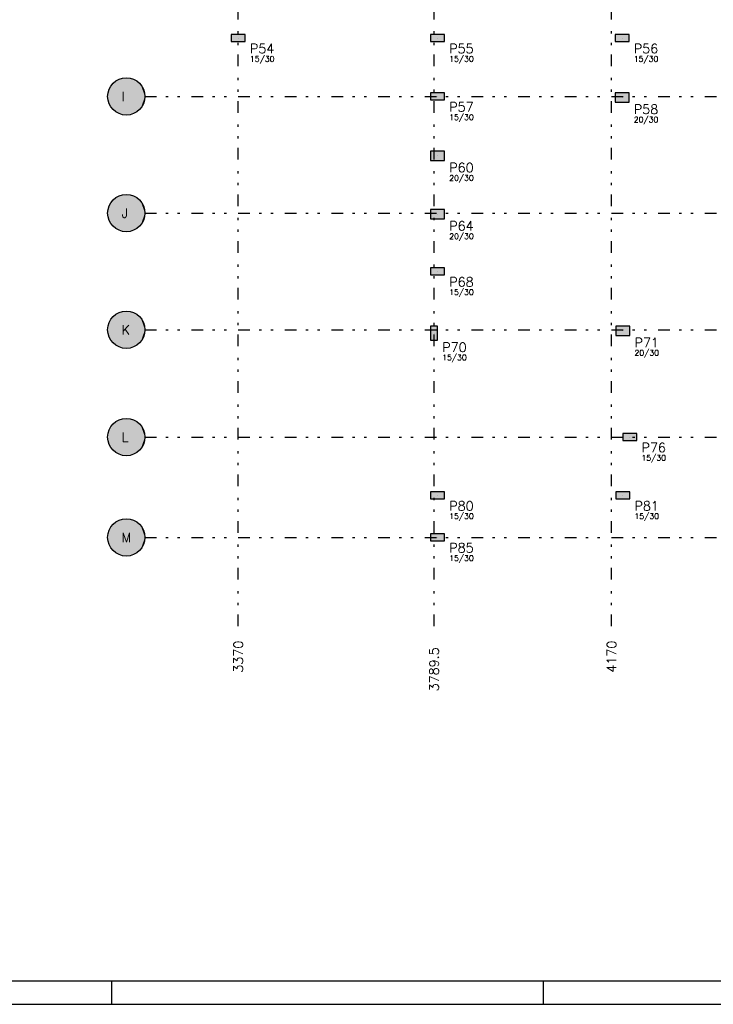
# Model space of a CAD drawing. Extents: x 0 to 119, y 0 to 84.
# Tile 4 of 8: x 59 to 89, y 0 to 42. Entities that reach past the tile are written whole.
import ezdxf

# ---------------------------------------------------------------- set-up
doc = ezdxf.new("R2010")
doc.units = 0
doc.header["$MEASUREMENT"] = 0
doc.linetypes.add('ESTILO_TQS_0004', pattern=[2, 0.5, -0.4, 0.1, -0.4, 0.1, -0.5])
for name, color, linetype in [('1', 1, 'CONTINUOUS'), ('2', 2, 'CONTINUOUS'), ('3', 3, 'CONTINUOUS'), ('6', 6, 'CONTINUOUS'), ('8', 8, 'CONTINUOUS'), ('9', 9, 'CONTINUOUS')]:
    doc.layers.add(name, color=color, linetype=linetype)
doc.styles.get("Standard").update_dxf_attribs({"font": 'ROMANS.SHX'})

msp = doc.modelspace()

# ---------------------------------------------------------------- linework, layer by layer
at = {"layer": '2', "linetype": 'Continuous'}
for centre in [(64.01846, 38.9141), (64.01846, 33.9141), (64.01846, 28.9141), (64.01846, 24.3141), (64.01846, 20.0141)]:
    msp.add_circle(centre, 0.8, dxfattribs=at)
at = {"layer": '6', "linetype": 'Continuous'}
for points in [[(69.11846, 41.2641), (69.11846, 41.5641), (68.51846, 41.5641), (68.51846, 41.2641), (69.11846, 41.2641)], [(77.65846, 41.2641), (77.65846, 41.5641), (77.05846, 41.5641), (77.05846, 41.2641), (77.65846, 41.2641)], [(85.56846, 41.2641), (85.56846, 41.5641), (84.96846, 41.5641), (84.96846, 41.2641), (85.56846, 41.2641)], [(77.65846, 38.7641), (77.65846, 39.0641), (77.05846, 39.0641), (77.05846, 38.7641), (77.65846, 38.7641)], [(85.56846, 38.6641), (85.56846, 39.0641), (84.96846, 39.0641), (84.96846, 38.6641), (85.56846, 38.6641)], [(77.65846, 36.1641), (77.65846, 36.5641), (77.05846, 36.5641), (77.05846, 36.1641), (77.65846, 36.1641)], [(77.65846, 33.6641), (77.65846, 34.0641), (77.05846, 34.0641), (77.05846, 33.6641), (77.65846, 33.6641)], [(77.65846, 31.2641), (77.65846, 31.5641), (77.05846, 31.5641), (77.05846, 31.2641), (77.65846, 31.2641)], [(77.05846, 28.4641), (77.35846, 28.4641), (77.35846, 29.0641), (77.05846, 29.0641), (77.05846, 28.4641)], [(84.99846, 29.0641), (84.99846, 28.6641), (85.59846, 28.6641), (85.59846, 29.0641), (84.99846, 29.0641)], [(85.29846, 24.4641), (85.29846, 24.1641), (85.89846, 24.1641), (85.89846, 24.4641), (85.29846, 24.4641)], [(77.05846, 21.9641), (77.05846, 21.6641), (77.65846, 21.6641), (77.65846, 21.9641), (77.05846, 21.9641)], [(84.99846, 21.9641), (84.99846, 21.6641), (85.59846, 21.6641), (85.59846, 21.9641), (84.99846, 21.9641)], [(77.05846, 20.1641), (77.05846, 19.8641), (77.65846, 19.8641), (77.65846, 20.1641), (77.05846, 20.1641)]]:
    msp.add_lwpolyline(points, dxfattribs=at)
at = {"layer": '8', "linetype": 'ESTILO_TQS_0004'}
for p, q in [((68.81846, 16.2141), (68.81846, 78.9141)), ((77.20846, 16.2141), (77.20846, 78.9141)), ((84.81846, 16.2141), (84.81846, 78.9141)), ((64.81846, 38.9141), (113.95846, 38.9141)), ((64.81846, 33.9141), (113.95846, 33.9141)), ((64.81846, 28.9141), (113.95846, 28.9141)), ((64.81846, 24.3141), (113.95846, 24.3141)), ((64.81846, 20.0141), (113.95846, 20.0141))]:
    msp.add_line(p, q, dxfattribs=at)
at = {"layer": '8', "linetype": 'Continuous'}
for p, q in [((68.81846, 41.4141), (68.81846, 41.4141)), ((77.35846, 41.4141), (77.35846, 41.4141)), ((85.26846, 41.4141), (85.26846, 41.4141)), ((77.35846, 38.9141), (77.35846, 38.9141)), ((85.26846, 38.8641), (85.26846, 38.8641)), ((77.35846, 36.3641), (77.35846, 36.3641)), ((77.35846, 33.8641), (77.35846, 33.8641)), ((77.35846, 31.4141), (77.35846, 31.4141)), ((77.20846, 28.7641), (77.20846, 28.7641)), ((85.29846, 28.8641), (85.29846, 28.8641)), ((85.59846, 24.3141), (85.59846, 24.3141)), ((77.35846, 21.8141), (77.35846, 21.8141)), ((85.29846, 21.8141), (85.29846, 21.8141)), ((77.35846, 20.0141), (77.35846, 20.0141)), ((2.5, 1), (117.900002, 1)), ((63.400002, 0), (63.400002, 1)), ((81.900002, 0), (81.900002, 1)), ((0, 0), (118.900002, 0))]:
    msp.add_line(p, q, dxfattribs=at)
at = {"layer": '9', "linetype": 'Continuous'}
for points in [[(69.11846, 41.2641), (69.11846, 41.5641), (68.51846, 41.5641)], [(69.11846, 41.2641), (68.51846, 41.5641), (68.51846, 41.2641)], [(77.65846, 41.2641), (77.65846, 41.5641), (77.05846, 41.5641)], [(77.65846, 41.2641), (77.05846, 41.5641), (77.05846, 41.2641)], [(85.56846, 41.2641), (85.56846, 41.5641), (84.96846, 41.5641)], [(85.56846, 41.2641), (84.96846, 41.5641), (84.96846, 41.2641)], [(69.11846, 41.2641), (68.51846, 41.2641), (69.11846, 41.2641)], [(77.65846, 41.2641), (77.05846, 41.2641), (77.65846, 41.2641)], [(85.56846, 41.2641), (84.96846, 41.2641), (85.56846, 41.2641)], [(64.81846, 38.9141), (63.855695, 39.697367), (63.750556, 39.667909)], [(64.81846, 38.9141), (63.963866, 39.712235), (63.855695, 39.697367)], [(64.81846, 38.9141), (64.073054, 39.712235), (63.963866, 39.712235)], [(64.81846, 38.9141), (64.181225, 39.697367), (64.073054, 39.712235)], [(64.81846, 38.9141), (64.286364, 39.667909), (64.181225, 39.697367)], [(64.81846, 38.9141), (63.334924, 39.329767), (63.284691, 39.232821)], [(64.81846, 38.9141), (63.397891, 39.41897), (63.334924, 39.329767)], [(64.81846, 38.9141), (63.472417, 39.498769), (63.397891, 39.41897)], [(64.81846, 38.9141), (63.557116, 39.567676), (63.472417, 39.498769)], [(64.81846, 38.9141), (63.650408, 39.624408), (63.557116, 39.567676)], [(64.81846, 38.9141), (63.750556, 39.667909), (63.650408, 39.624408)], [(64.81846, 38.9141), (64.386512, 39.624408), (64.286364, 39.667909)], [(64.81846, 38.9141), (64.479804, 39.567676), (64.386512, 39.624408)], [(64.81846, 38.9141), (64.564503, 39.498769), (64.479804, 39.567676)], [(64.81846, 38.9141), (64.639029, 39.41897), (64.564503, 39.498769)], [(64.81846, 38.9141), (64.701996, 39.329767), (64.639029, 39.41897)], [(64.81846, 38.9141), (64.752229, 39.232821), (64.701996, 39.329767)], [(64.81846, 38.9141), (63.225911, 39.023033), (63.21846, 38.9141)], [(64.81846, 38.9141), (63.21846, 38.9141), (63.225911, 38.805167)], [(64.81846, 38.9141), (63.248126, 39.129937), (63.225911, 39.023033)], [(64.81846, 38.9141), (63.225911, 38.805167), (63.248126, 38.698263)], [(64.81846, 38.9141), (63.284691, 39.232821), (63.248126, 39.129937)], [(64.81846, 38.9141), (63.248126, 38.698263), (63.284691, 38.595379)], [(64.81846, 38.9141), (63.284691, 38.595379), (63.334924, 38.498433)], [(64.81846, 38.9141), (63.334924, 38.498433), (63.397891, 38.40923)], [(64.81846, 38.9141), (63.397891, 38.40923), (63.472417, 38.329431)], [(64.81846, 38.9141), (63.472417, 38.329431), (63.557116, 38.260524)], [(64.81846, 38.9141), (63.557116, 38.260524), (63.650408, 38.203792)], [(64.81846, 38.9141), (63.650408, 38.203792), (63.750556, 38.160291)], [(64.81846, 38.9141), (63.750556, 38.160291), (63.855695, 38.130833)], [(64.81846, 38.9141), (63.855695, 38.130833), (63.963866, 38.115965)], [(64.81846, 38.9141), (63.963866, 38.115965), (64.073054, 38.115965)], [(64.81846, 38.9141), (64.073054, 38.115965), (64.181225, 38.130833)], [(64.81846, 38.9141), (64.181225, 38.130833), (64.286364, 38.160291)], [(64.81846, 38.9141), (64.286364, 38.160291), (64.386512, 38.203792)], [(64.81846, 38.9141), (64.386512, 38.203792), (64.479804, 38.260524)], [(64.81846, 38.9141), (64.479804, 38.260524), (64.564503, 38.329431)], [(64.81846, 38.9141), (64.564503, 38.329431), (64.639029, 38.40923)], [(64.81846, 38.9141), (64.639029, 38.40923), (64.701996, 38.498433)], [(64.81846, 38.9141), (64.701996, 38.498433), (64.752229, 38.595379)], [(64.81846, 38.9141), (64.788794, 39.129937), (64.752229, 39.232821)], [(64.81846, 38.9141), (64.752229, 38.595379), (64.788794, 38.698263)], [(64.81846, 38.9141), (64.811009, 39.023033), (64.788794, 39.129937)], [(64.81846, 38.9141), (64.788794, 38.698263), (64.811009, 38.805167)], [(64.81846, 38.9141), (64.811009, 38.805167), (64.81846, 38.9141)], [(77.65846, 38.7641), (77.65846, 39.0641), (77.05846, 39.0641)], [(77.65846, 38.7641), (77.05846, 39.0641), (77.05846, 38.7641)], [(85.56846, 38.6641), (85.56846, 39.0641), (84.96846, 39.0641)], [(85.56846, 38.6641), (84.96846, 39.0641), (84.96846, 38.6641)], [(77.65846, 38.7641), (77.05846, 38.7641), (77.65846, 38.7641)], [(85.56846, 38.6641), (84.96846, 38.6641), (85.56846, 38.6641)], [(77.65846, 36.1641), (77.65846, 36.5641), (77.05846, 36.5641)], [(77.65846, 36.1641), (77.05846, 36.5641), (77.05846, 36.1641)], [(77.65846, 36.1641), (77.05846, 36.1641), (77.65846, 36.1641)], [(64.81846, 33.9141), (63.650408, 34.624408), (63.557116, 34.567676)], [(64.81846, 33.9141), (63.750556, 34.667909), (63.650408, 34.624408)], [(64.81846, 33.9141), (63.855695, 34.697367), (63.750556, 34.667909)], [(64.81846, 33.9141), (63.963866, 34.712235), (63.855695, 34.697367)], [(64.81846, 33.9141), (64.073054, 34.712235), (63.963866, 34.712235)], [(64.81846, 33.9141), (64.181225, 34.697367), (64.073054, 34.712235)], [(64.81846, 33.9141), (64.286364, 34.667909), (64.181225, 34.697367)], [(64.81846, 33.9141), (64.386512, 34.624408), (64.286364, 34.667909)], [(64.81846, 33.9141), (64.479804, 34.567676), (64.386512, 34.624408)], [(64.81846, 33.9141), (63.284691, 34.232821), (63.248126, 34.129937)], [(64.81846, 33.9141), (63.334924, 34.329767), (63.284691, 34.232821)], [(64.81846, 33.9141), (63.397891, 34.41897), (63.334924, 34.329767)], [(64.81846, 33.9141), (63.472417, 34.498769), (63.397891, 34.41897)], [(64.81846, 33.9141), (63.557116, 34.567676), (63.472417, 34.498769)], [(64.81846, 33.9141), (64.564503, 34.498769), (64.479804, 34.567676)], [(64.81846, 33.9141), (64.639029, 34.41897), (64.564503, 34.498769)], [(64.81846, 33.9141), (64.701996, 34.329767), (64.639029, 34.41897)], [(64.81846, 33.9141), (64.752229, 34.232821), (64.701996, 34.329767)], [(64.81846, 33.9141), (64.788794, 34.129937), (64.752229, 34.232821)], [(64.81846, 33.9141), (63.225911, 34.023033), (63.21846, 33.9141)], [(64.81846, 33.9141), (63.21846, 33.9141), (63.225911, 33.805167)], [(64.81846, 33.9141), (63.248126, 34.129937), (63.225911, 34.023033)], [(64.81846, 33.9141), (63.225911, 33.805167), (63.248126, 33.698263)], [(64.81846, 33.9141), (63.248126, 33.698263), (63.284691, 33.595379)], [(64.81846, 33.9141), (63.284691, 33.595379), (63.334924, 33.498433)], [(64.81846, 33.9141), (63.334924, 33.498433), (63.397891, 33.40923)], [(64.81846, 33.9141), (63.397891, 33.40923), (63.472417, 33.329431)], [(64.81846, 33.9141), (63.472417, 33.329431), (63.557116, 33.260524)], [(64.81846, 33.9141), (63.557116, 33.260524), (63.650408, 33.203792)], [(64.81846, 33.9141), (63.650408, 33.203792), (63.750556, 33.160291)], [(64.81846, 33.9141), (63.750556, 33.160291), (63.855695, 33.130833)], [(64.81846, 33.9141), (63.855695, 33.130833), (63.963866, 33.115965)], [(64.81846, 33.9141), (63.963866, 33.115965), (64.073054, 33.115965)], [(64.81846, 33.9141), (64.073054, 33.115965), (64.181225, 33.130833)], [(64.81846, 33.9141), (64.181225, 33.130833), (64.286364, 33.160291)], [(64.81846, 33.9141), (64.286364, 33.160291), (64.386512, 33.203792)], [(64.81846, 33.9141), (64.386512, 33.203792), (64.479804, 33.260524)], [(64.81846, 33.9141), (64.479804, 33.260524), (64.564503, 33.329431)], [(64.81846, 33.9141), (64.564503, 33.329431), (64.639029, 33.40923)], [(64.81846, 33.9141), (64.639029, 33.40923), (64.701996, 33.498433)], [(64.81846, 33.9141), (64.701996, 33.498433), (64.752229, 33.595379)], [(64.81846, 33.9141), (64.752229, 33.595379), (64.788794, 33.698263)], [(64.81846, 33.9141), (64.811009, 34.023033), (64.788794, 34.129937)], [(64.81846, 33.9141), (64.788794, 33.698263), (64.811009, 33.805167)], [(64.81846, 33.9141), (64.811009, 33.805167), (64.81846, 33.9141)], [(77.65846, 33.6641), (77.65846, 34.0641), (77.05846, 34.0641)], [(77.65846, 33.6641), (77.05846, 34.0641), (77.05846, 33.6641)], [(77.65846, 33.6641), (77.05846, 33.6641), (77.65846, 33.6641)], [(77.65846, 31.2641), (77.65846, 31.5641), (77.05846, 31.5641)], [(77.65846, 31.2641), (77.05846, 31.5641), (77.05846, 31.2641)], [(77.65846, 31.2641), (77.05846, 31.2641), (77.65846, 31.2641)], [(64.81846, 28.9141), (63.557116, 29.567676), (63.472417, 29.498769)], [(64.81846, 28.9141), (63.650408, 29.624408), (63.557116, 29.567676)], [(64.81846, 28.9141), (63.750556, 29.667909), (63.650408, 29.624408)], [(64.81846, 28.9141), (63.855695, 29.697367), (63.750556, 29.667909)], [(64.81846, 28.9141), (63.963866, 29.712235), (63.855695, 29.697367)], [(64.81846, 28.9141), (64.073054, 29.712235), (63.963866, 29.712235)], [(64.81846, 28.9141), (64.181225, 29.697367), (64.073054, 29.712235)], [(64.81846, 28.9141), (64.286364, 29.667909), (64.181225, 29.697367)], [(64.81846, 28.9141), (64.386512, 29.624408), (64.286364, 29.667909)], [(64.81846, 28.9141), (64.479804, 29.567676), (64.386512, 29.624408)], [(64.81846, 28.9141), (64.564503, 29.498769), (64.479804, 29.567676)], [(64.81846, 28.9141), (63.248126, 29.129937), (63.225911, 29.023033)], [(64.81846, 28.9141), (63.284691, 29.232821), (63.248126, 29.129937)], [(64.81846, 28.9141), (63.334924, 29.329767), (63.284691, 29.232821)], [(64.81846, 28.9141), (63.397891, 29.41897), (63.334924, 29.329767)], [(64.81846, 28.9141), (63.472417, 29.498769), (63.397891, 29.41897)], [(64.81846, 28.9141), (64.639029, 29.41897), (64.564503, 29.498769)], [(64.81846, 28.9141), (64.701996, 29.329767), (64.639029, 29.41897)], [(64.81846, 28.9141), (64.752229, 29.232821), (64.701996, 29.329767)], [(64.81846, 28.9141), (64.788794, 29.129937), (64.752229, 29.232821)], [(64.81846, 28.9141), (64.811009, 29.023033), (64.788794, 29.129937)], [(64.81846, 28.9141), (63.225911, 29.023033), (63.21846, 28.9141)], [(64.81846, 28.9141), (63.21846, 28.9141), (63.225911, 28.805167)], [(64.81846, 28.9141), (63.225911, 28.805167), (63.248126, 28.698263)], [(64.81846, 28.9141), (63.248126, 28.698263), (63.284691, 28.595379)], [(64.81846, 28.9141), (63.284691, 28.595379), (63.334924, 28.498433)], [(64.81846, 28.9141), (63.334924, 28.498433), (63.397891, 28.40923)], [(64.81846, 28.9141), (63.397891, 28.40923), (63.472417, 28.329431)], [(64.81846, 28.9141), (63.472417, 28.329431), (63.557116, 28.260524)], [(64.81846, 28.9141), (63.557116, 28.260524), (63.650408, 28.203792)], [(64.81846, 28.9141), (63.650408, 28.203792), (63.750556, 28.160291)], [(64.81846, 28.9141), (63.750556, 28.160291), (63.855695, 28.130833)], [(64.81846, 28.9141), (63.855695, 28.130833), (63.963866, 28.115965)], [(64.81846, 28.9141), (63.963866, 28.115965), (64.073054, 28.115965)], [(64.81846, 28.9141), (64.073054, 28.115965), (64.181225, 28.130833)], [(64.81846, 28.9141), (64.181225, 28.130833), (64.286364, 28.160291)], [(64.81846, 28.9141), (64.286364, 28.160291), (64.386512, 28.203792)], [(64.81846, 28.9141), (64.386512, 28.203792), (64.479804, 28.260524)], [(64.81846, 28.9141), (64.479804, 28.260524), (64.564503, 28.329431)], [(64.81846, 28.9141), (64.564503, 28.329431), (64.639029, 28.40923)], [(64.81846, 28.9141), (64.639029, 28.40923), (64.701996, 28.498433)], [(64.81846, 28.9141), (64.701996, 28.498433), (64.752229, 28.595379)], [(64.81846, 28.9141), (64.752229, 28.595379), (64.788794, 28.698263)], [(64.81846, 28.9141), (64.788794, 28.698263), (64.811009, 28.805167)], [(64.81846, 28.9141), (64.811009, 28.805167), (64.81846, 28.9141)], [(77.05846, 28.4641), (77.35846, 28.4641), (77.35846, 29.0641)], [(77.05846, 28.4641), (77.35846, 29.0641), (77.05846, 29.0641)], [(77.05846, 28.4641), (77.05846, 29.0641), (77.05846, 28.4641)], [(84.99846, 29.0641), (84.99846, 28.6641), (85.59846, 28.6641)], [(84.99846, 29.0641), (85.59846, 28.6641), (85.59846, 29.0641)], [(84.99846, 29.0641), (85.59846, 29.0641), (84.99846, 29.0641)], [(64.81846, 24.3141), (63.557116, 24.967676), (63.472417, 24.898769)], [(64.81846, 24.3141), (63.650408, 25.024408), (63.557116, 24.967676)], [(64.81846, 24.3141), (63.750556, 25.067909), (63.650408, 25.024408)], [(64.81846, 24.3141), (63.855695, 25.097367), (63.750556, 25.067909)], [(64.81846, 24.3141), (63.963866, 25.112235), (63.855695, 25.097367)], [(64.81846, 24.3141), (64.073054, 25.112235), (63.963866, 25.112235)], [(64.81846, 24.3141), (64.181225, 25.097367), (64.073054, 25.112235)], [(64.81846, 24.3141), (64.286364, 25.067909), (64.181225, 25.097367)], [(64.81846, 24.3141), (64.386512, 25.024408), (64.286364, 25.067909)], [(64.81846, 24.3141), (64.479804, 24.967676), (64.386512, 25.024408)], [(64.81846, 24.3141), (64.564503, 24.898769), (64.479804, 24.967676)], [(64.81846, 24.3141), (63.248126, 24.529937), (63.225911, 24.423033)], [(64.81846, 24.3141), (63.284691, 24.632821), (63.248126, 24.529937)], [(64.81846, 24.3141), (63.334924, 24.729767), (63.284691, 24.632821)], [(64.81846, 24.3141), (63.397891, 24.81897), (63.334924, 24.729767)], [(64.81846, 24.3141), (63.472417, 24.898769), (63.397891, 24.81897)], [(64.81846, 24.3141), (64.639029, 24.81897), (64.564503, 24.898769)], [(64.81846, 24.3141), (64.701996, 24.729767), (64.639029, 24.81897)], [(64.81846, 24.3141), (64.752229, 24.632821), (64.701996, 24.729767)], [(64.81846, 24.3141), (64.788794, 24.529937), (64.752229, 24.632821)], [(64.81846, 24.3141), (64.811009, 24.423033), (64.788794, 24.529937)], [(64.81846, 24.3141), (63.225911, 24.423033), (63.21846, 24.3141)], [(64.81846, 24.3141), (63.21846, 24.3141), (63.225911, 24.205167)], [(64.81846, 24.3141), (63.225911, 24.205167), (63.248126, 24.098263)], [(64.81846, 24.3141), (63.248126, 24.098263), (63.284691, 23.995379)], [(64.81846, 24.3141), (63.284691, 23.995379), (63.334924, 23.898433)], [(64.81846, 24.3141), (63.334924, 23.898433), (63.397891, 23.80923)], [(64.81846, 24.3141), (63.397891, 23.80923), (63.472417, 23.729431)], [(64.81846, 24.3141), (63.472417, 23.729431), (63.557116, 23.660524)], [(64.81846, 24.3141), (63.557116, 23.660524), (63.650408, 23.603792)], [(64.81846, 24.3141), (63.650408, 23.603792), (63.750556, 23.560291)], [(64.81846, 24.3141), (63.750556, 23.560291), (63.855695, 23.530833)], [(64.81846, 24.3141), (63.855695, 23.530833), (63.963866, 23.515965)], [(64.81846, 24.3141), (63.963866, 23.515965), (64.073054, 23.515965)], [(64.81846, 24.3141), (64.073054, 23.515965), (64.181225, 23.530833)], [(64.81846, 24.3141), (64.181225, 23.530833), (64.286364, 23.560291)], [(64.81846, 24.3141), (64.286364, 23.560291), (64.386512, 23.603792)], [(64.81846, 24.3141), (64.386512, 23.603792), (64.479804, 23.660524)], [(64.81846, 24.3141), (64.479804, 23.660524), (64.564503, 23.729431)], [(64.81846, 24.3141), (64.564503, 23.729431), (64.639029, 23.80923)], [(64.81846, 24.3141), (64.639029, 23.80923), (64.701996, 23.898433)], [(64.81846, 24.3141), (64.701996, 23.898433), (64.752229, 23.995379)], [(64.81846, 24.3141), (64.752229, 23.995379), (64.788794, 24.098263)], [(64.81846, 24.3141), (64.788794, 24.098263), (64.811009, 24.205167)], [(64.81846, 24.3141), (64.811009, 24.205167), (64.81846, 24.3141)], [(85.29846, 24.4641), (85.29846, 24.1641), (85.89846, 24.1641)], [(85.29846, 24.4641), (85.89846, 24.1641), (85.89846, 24.4641)], [(85.29846, 24.4641), (85.89846, 24.4641), (85.29846, 24.4641)], [(77.05846, 21.9641), (77.05846, 21.6641), (77.65846, 21.6641)], [(77.05846, 21.9641), (77.65846, 21.6641), (77.65846, 21.9641)], [(77.05846, 21.9641), (77.65846, 21.9641), (77.05846, 21.9641)], [(84.99846, 21.9641), (84.99846, 21.6641), (85.59846, 21.6641)], [(84.99846, 21.9641), (85.59846, 21.6641), (85.59846, 21.9641)], [(84.99846, 21.9641), (85.59846, 21.9641), (84.99846, 21.9641)], [(64.81846, 20.0141), (63.650408, 20.724408), (63.557116, 20.667676)], [(64.81846, 20.0141), (63.750556, 20.767909), (63.650408, 20.724408)], [(64.81846, 20.0141), (63.855695, 20.797367), (63.750556, 20.767909)], [(64.81846, 20.0141), (63.963866, 20.812235), (63.855695, 20.797367)], [(64.81846, 20.0141), (64.073054, 20.812235), (63.963866, 20.812235)], [(64.81846, 20.0141), (64.181225, 20.797367), (64.073054, 20.812235)], [(64.81846, 20.0141), (64.286364, 20.767909), (64.181225, 20.797367)], [(64.81846, 20.0141), (64.386512, 20.724408), (64.286364, 20.767909)], [(64.81846, 20.0141), (64.479804, 20.667676), (64.386512, 20.724408)], [(64.81846, 20.0141), (63.284691, 20.332821), (63.248126, 20.229937)], [(64.81846, 20.0141), (63.334924, 20.429767), (63.284691, 20.332821)], [(64.81846, 20.0141), (63.397891, 20.51897), (63.334924, 20.429767)], [(64.81846, 20.0141), (63.472417, 20.598769), (63.397891, 20.51897)], [(64.81846, 20.0141), (63.557116, 20.667676), (63.472417, 20.598769)], [(64.81846, 20.0141), (64.564503, 20.598769), (64.479804, 20.667676)], [(64.81846, 20.0141), (64.639029, 20.51897), (64.564503, 20.598769)], [(64.81846, 20.0141), (64.701996, 20.429767), (64.639029, 20.51897)], [(64.81846, 20.0141), (64.752229, 20.332821), (64.701996, 20.429767)], [(64.81846, 20.0141), (64.788794, 20.229937), (64.752229, 20.332821)], [(64.81846, 20.0141), (63.225911, 20.123033), (63.21846, 20.0141)], [(64.81846, 20.0141), (63.21846, 20.0141), (63.225911, 19.905167)], [(64.81846, 20.0141), (63.248126, 20.229937), (63.225911, 20.123033)], [(64.81846, 20.0141), (63.225911, 19.905167), (63.248126, 19.798263)], [(64.81846, 20.0141), (63.248126, 19.798263), (63.284691, 19.695379)], [(64.81846, 20.0141), (63.284691, 19.695379), (63.334924, 19.598433)], [(64.81846, 20.0141), (63.334924, 19.598433), (63.397891, 19.50923)], [(64.81846, 20.0141), (63.397891, 19.50923), (63.472417, 19.429431)], [(64.81846, 20.0141), (63.472417, 19.429431), (63.557116, 19.360524)], [(64.81846, 20.0141), (63.557116, 19.360524), (63.650408, 19.303792)], [(64.81846, 20.0141), (63.650408, 19.303792), (63.750556, 19.260291)], [(64.81846, 20.0141), (63.750556, 19.260291), (63.855695, 19.230833)], [(64.81846, 20.0141), (63.855695, 19.230833), (63.963866, 19.215965)], [(64.81846, 20.0141), (63.963866, 19.215965), (64.073054, 19.215965)], [(64.81846, 20.0141), (64.073054, 19.215965), (64.181225, 19.230833)], [(64.81846, 20.0141), (64.181225, 19.230833), (64.286364, 19.260291)], [(64.81846, 20.0141), (64.286364, 19.260291), (64.386512, 19.303792)], [(64.81846, 20.0141), (64.386512, 19.303792), (64.479804, 19.360524)], [(64.81846, 20.0141), (64.479804, 19.360524), (64.564503, 19.429431)], [(64.81846, 20.0141), (64.564503, 19.429431), (64.639029, 19.50923)], [(64.81846, 20.0141), (64.639029, 19.50923), (64.701996, 19.598433)], [(64.81846, 20.0141), (64.701996, 19.598433), (64.752229, 19.695379)], [(64.81846, 20.0141), (64.752229, 19.695379), (64.788794, 19.798263)], [(64.81846, 20.0141), (64.811009, 20.123033), (64.788794, 20.229937)], [(64.81846, 20.0141), (64.788794, 19.798263), (64.811009, 19.905167)], [(64.81846, 20.0141), (64.811009, 19.905167), (64.81846, 20.0141)], [(77.05846, 20.1641), (77.05846, 19.8641), (77.65846, 19.8641)], [(77.05846, 20.1641), (77.65846, 19.8641), (77.65846, 20.1641)], [(77.05846, 20.1641), (77.65846, 20.1641), (77.05846, 20.1641)]]:
    msp.add_solid(points, dxfattribs=at)

# ---------------------------------------------------------------- texts
at = {"layer": '1', "linetype": 'Continuous'}
for s, p in [('3370', (69.01846, 14.2141)), ('4170', (85.01846, 14.2141)), ('3789.5', (77.40846, 13.4141))]:
    msp.add_text(s, height=0.4, rotation=90, dxfattribs=at).set_placement(p)
at = {"layer": '3', "linetype": 'Continuous'}
for s, p in [('15/30', (69.31846, 40.4041)), ('15/30', (77.85846, 40.4041)), ('15/30', (85.76846, 40.4041)), ('15/30', (77.85846, 37.9041)), ('20/30', (85.76846, 37.8041)), ('20/30', (77.85846, 35.3041)), ('20/30', (77.85846, 32.8041)), ('15/30', (77.85846, 30.4041)), ('15/30', (77.55846, 27.6041)), ('20/30', (85.79846, 27.8041)), ('15/30', (86.09846, 23.3041)), ('15/30', (77.85846, 20.8041)), ('15/30', (85.79846, 20.8041)), ('15/30', (77.85846, 19.0041))]:
    msp.add_text(s, height=0.24, dxfattribs=at).set_placement(p)
at = {"layer": '6', "linetype": 'Continuous'}
for s, p in [('P54', (69.31846, 40.7641)), ('P55', (77.85846, 40.7641)), ('P56', (85.76846, 40.7641)), ('I', (63.81846, 38.7141)), ('P57', (77.85846, 38.2641)), ('P58', (85.76846, 38.1641)), ('P60', (77.85846, 35.6641)), ('J', (63.81846, 33.7141)), ('P64', (77.85846, 33.1641)), ('P68', (77.85846, 30.7641)), ('K', (63.81846, 28.7141)), ('P70', (77.55846, 27.9641)), ('P71', (85.79846, 28.1641)), ('L', (63.81846, 24.1141)), ('P76', (86.09846, 23.6641)), ('P80', (77.85846, 21.1641)), ('P81', (85.79846, 21.1641)), ('M', (63.81846, 19.8141)), ('P85', (77.85846, 19.3641))]:
    msp.add_text(s, height=0.4, dxfattribs=at).set_placement(p)

doc.saveas('drawing.dxf')
